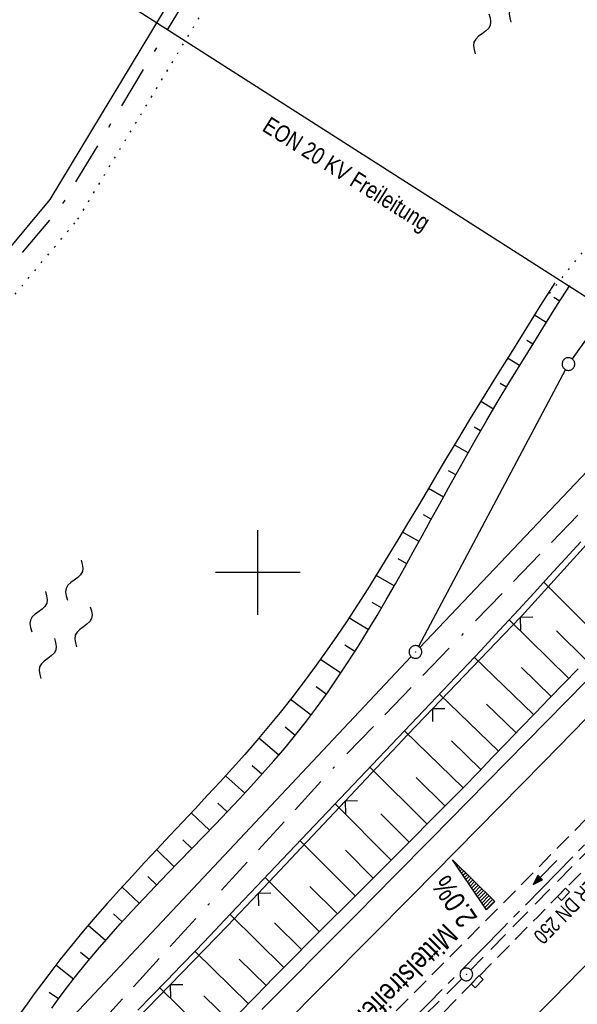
# Model space of a CAD drawing. Extents: x 510526 to 513920, y 467229 to 478797.
# Tile 208 of 256: x 511272 to 511338, y 473049 to 473165. Entities that reach past the tile are written whole.
import ezdxf
from ezdxf.enums import TextEntityAlignment as Align

# ---------------------------------------------------------------- set-up
doc = ezdxf.new("R2010")
doc.units = 0
doc.header["$LTSCALE"] = 10
doc.header["$MEASUREMENT"] = 0
for name, pattern in [('ACAD_ISO16W100', [73, 15, -6.5, 15, -6.5, 15, -7, 1, -7]), ('ACHSE', [5.5, 4, -0.5, 0.5, -0.5]), ('LT00', [0]), ('LT03', [0.5, 0.3, -0.2]), ('LT08', [0.42, 0.2, -0.1, 0.02, -0.1]), ('LT11', [0.3, 0.2, -0.1]), ('PUNKTX2_STR', [0.6, 0.1, -0.5]), ('STRICHLINIE2', [0.375, 0.25, -0.125])]:
    doc.linetypes.add(name, pattern=pattern)
doc.layers.get('0').update_dxf_attribs({"linetype": 'LT00'})
for name, color, linetype in [('--WASSER_GRENZE', 180, 'PUNKTX2_STR'), ('--WASSER_NUTZUNG', 180, 'Continuous'), ('-AX-020', 250, 'ACHSE'), ('-Halt-Pfeil', 4, 'LT00'), ('-Haltung', 182, 'STRICHLINIE2'), ('-Haltungsbeschriftung', 182, 'LT00'), ('-QUE-20W', 11, 'LT00'), ('BAB-KABEL', 220, 'ACAD_ISO16W100'), ('DFK_AB_L', 21, 'LT00'), ('DFK_AB_P', 7, 'LT00'), ('DFK_GZPKT', 250, 'LT00'), ('DFK_KATASTER', 250, 'LT00'), ('GEMEINDEGRENZE', 3, 'LT08'), ('MITTELSTREIFEN-Ü_LINIE', 250, 'LT11'), ('MITTELSTREIFEN-Ü_TEXT', 250, 'LT03'), ('STROM_FREILTG', 80, 'STROMFREILEITUNG'), ('STROM_TEXT', 80, 'Continuous'), ('V93_AFBR_BAB', 250, 'LT00'), ('V93_BOESCH', 250, 'LT00'), ('V93_BOSCHUNG', 250, 'LT00'), ('V93_KA_PRUF', 182, 'LT00'), ('V93_LD_MARK', 250, 'LT00'), ('V93_RASTER', 250, 'LT00'), ('V93_SINKK', 182, 'LT00'), ('V93_ZAUN', 40, 'LT00')]:
    doc.layers.add(name, color=color, linetype=linetype)
doc.styles.add('Arial', font='ARIAL.TTF')
doc.styles.add('Beschrift', font='ARIAL.TTF')
doc.styles.add('Haltungsbeschriftung', font='ARIAL.TTF', dxfattribs={"width": 0.75})
doc.styles.add('Strom', font='txt.shx')
doc.styles.add('Versorgungsltg', font='ARIAL.TTF', dxfattribs={"width": 0.8, "height": 2})
doc.linetypes.add('STROMFREILEITUNG', pattern='A,12.7,-5.5,["xx",Strom,S=2.5,R=0,X=-2.6,Y=-0.85],-4.35', length=22.55)

# ---------------------------------------------------------------- blocks, each defined once
blk = doc.blocks.new('SYMB7010')
at = {"color": 0, "linetype": 'ByBlock'}
for points in [[(-0.031408, 0.499213), (-0.093728, 0.49134), (-0.15457, 0.475719), (-0.212975, 0.452595), (-0.268021, 0.422333), (-0.31884, 0.385411), (-0.36463, 0.342411), (-0.40467, 0.29401), (-0.438329, 0.240973), (-0.465074, 0.184136), (-0.484486, 0.124395), (-0.496256, 0.062692), (-0.5002, 0)], [(-0.5002, 0), (-0.496256, -0.062692), (-0.484486, -0.124395), (-0.465075, -0.184136), (-0.438329, -0.240973), (-0.404671, -0.29401), (-0.36463, -0.342411), (-0.31884, -0.385411), (-0.268021, -0.422333), (-0.212975, -0.452595), (-0.154571, -0.475719), (-0.093728, -0.49134), (-0.031408, -0.499213), (0.031408, -0.499213)], [(0.5002, 0), (0.496256, 0.062692), (0.484485, 0.124395), (0.465074, 0.184136), (0.438329, 0.240973), (0.40467, 0.29401), (0.36463, 0.342411), (0.31884, 0.385411), (0.268021, 0.422333), (0.212975, 0.452595), (0.15457, 0.475719), (0.093728, 0.49134), (0.031408, 0.499213), (-0.031408, 0.499213)], [(0.031408, -0.499213), (0.093728, -0.491341), (0.15457, -0.475719), (0.212975, -0.452595), (0.268021, -0.422333), (0.31884, -0.385411), (0.36463, -0.342411), (0.404671, -0.294011), (0.438329, -0.240974), (0.465075, -0.184136), (0.484486, -0.124395), (0.496256, -0.062692), (0.500201, 0)]]:
    blk.add_lwpolyline(points, dxfattribs=at)
blk = doc.blocks.new('SYMB0003')
at = {"color": 0, "linetype": 'ByBlock'}
for p, q in [((-0.015712, 0), (0.010166, 0.012015)), ((0, -0.021257), (-0.015712, 0)), ((0.010166, 0.012015), (0, -0.021257))]:
    blk.add_line(p, q, dxfattribs=at)
for points in [[(-0.031395, 0.499013), (-0.093691, 0.491144), (-0.154509, 0.475528), (-0.21289, 0.452414), (-0.267913, 0.422164), (-0.318712, 0.385257), (-0.364484, 0.342274), (-0.404509, 0.293893), (-0.438154, 0.240877), (-0.464888, 0.184062), (-0.484292, 0.124345), (-0.496058, 0.062667), (-0.5, 0)], [(-0.5, 0), (-0.496058, -0.062667), (-0.484292, -0.124345), (-0.464888, -0.184062), (-0.438154, -0.240877), (-0.404509, -0.293893), (-0.364485, -0.342274), (-0.318712, -0.385257), (-0.267914, -0.422164), (-0.21289, -0.452414), (-0.154509, -0.475529), (-0.093691, -0.491144), (-0.031395, -0.499014), (0.031395, -0.499014)], [(0.5, 0), (0.496057, 0.062667), (0.484292, 0.124345), (0.464888, 0.184062), (0.438153, 0.240877), (0.404509, 0.293893), (0.364484, 0.342274), (0.318712, 0.385257), (0.267913, 0.422164), (0.21289, 0.452414), (0.154509, 0.475528), (0.093691, 0.491144), (0.031395, 0.499013), (-0.031395, 0.499013)], [(0.031395, -0.499014), (0.093691, -0.491144), (0.154509, -0.475529), (0.21289, -0.452414), (0.267914, -0.422164), (0.318712, -0.385257), (0.364485, -0.342274), (0.404509, -0.293893), (0.438154, -0.240877), (0.464889, -0.184062), (0.484292, -0.124345), (0.496058, -0.062667), (0.5, 0)]]:
    blk.add_lwpolyline(points, dxfattribs=at)
blk = doc.blocks.new('SYMB7250')
at = {"color": 0, "linetype": 'ByBlock'}
for points in [[(-0.25, 0.28), (-0.208333, 0.308889), (-0.166667, 0.331111), (-0.125, 0.34), (-0.083333, 0.331111), (-0.041667, 0.308889), (0, 0.28)], [(0, 0.28), (0.041667, 0.251111), (0.083333, 0.228889), (0.125, 0.22), (0.166667, 0.228889), (0.208333, 0.251111), (0.25, 0.28)], [(-0.74, 0), (-0.698333, 0.028889), (-0.656667, 0.051111), (-0.615, 0.06), (-0.573333, 0.051111), (-0.531667, 0.028889), (-0.49, 0)], [(-0.49, 0), (-0.448333, -0.028889), (-0.406667, -0.051111), (-0.365, -0.06), (-0.323333, -0.051111), (-0.281667, -0.028889), (-0.24, 0)], [(0.24, 0), (0.281667, 0.028889), (0.323333, 0.051111), (0.365, 0.06), (0.406667, 0.051111), (0.448333, 0.028889), (0.49, 0)], [(0.49, 0), (0.531667, -0.028889), (0.573333, -0.051111), (0.615, -0.06), (0.656667, -0.051111), (0.698333, -0.028889), (0.74, 0)], [(-0.25, -0.28), (-0.208333, -0.251111), (-0.166667, -0.228889), (-0.125, -0.22), (-0.083333, -0.228889), (-0.041667, -0.251111), (0, -0.28)], [(0, -0.28), (0.041667, -0.308889), (0.083333, -0.331111), (0.125, -0.34), (0.166667, -0.331111), (0.208333, -0.308889), (0.25, -0.28)]]:
    blk.add_lwpolyline(points, dxfattribs=at)
blk = doc.blocks.new('SYMB0024')
at = {"color": 0, "linetype": 'ByBlock'}
for p, q in [((-0.5, 0.5), (0, 0)), ((0, 0), (0.5, 0.5))]:
    blk.add_line(p, q, dxfattribs=at)
blk = doc.blocks.new('SYMB0652')
at = {"color": 0, "linetype": 'ByBlock'}
blk.add_lwpolyline([(-0.15, -0.075), (0.15, -0.075), (0.15, 0.075), (-0.15, 0.075), (-0.15, -0.075)], dxfattribs=at)
blk = doc.blocks.new('SYMB0070')
at = {"color": 0, "linetype": 'ByBlock'}
for p, q in [((-0.5, 0), (0.2, 0)), ((0.5, 0), (0.2, 0.1)), ((0.2, 0.1), (0.2, 0)), ((0.468, 0), (0.21, 0.086)), ((0.21, 0.086), (0.21, -0.086)), ((0.21, -0.086), (0.468, 0)), ((0.22, -0.072), (0.437, 0)), ((0.23, -0.058), (0.405, 0)), ((0.24, -0.045), (0.374, 0)), ((0.342, 0), (0.25, 0.031)), ((0.25, 0.031), (0.25, -0.031)), ((0.25, -0.031), (0.342, 0)), ((0.26, -0.017), (0.31, 0)), ((0.27, -0.003), (0.279, 0))]:
    blk.add_line(p, q, dxfattribs=at)
for points in [[(0.2, 0), (0.2, -0.1), (0.5, 0)], [(0.437, 0), (0.22, 0.072), (0.22, -0.072)], [(0.405, 0), (0.23, 0.058), (0.23, -0.058)], [(0.374, 0), (0.24, 0.045), (0.24, -0.045)], [(0.31, 0), (0.26, 0.017), (0.26, -0.017)], [(0.279, 0), (0.27, 0.003), (0.27, -0.003)]]:
    blk.add_lwpolyline(points, dxfattribs=at)

msp = doc.modelspace()

# ---------------------------------------------------------------- linework, layer by layer
at = {"layer": '--WASSER_GRENZE', "ltscale": 0.2}
msp.add_line((511333.72, 473132.06), (511353.8, 473157.03), dxfattribs=at)
msp.add_lwpolyline([(511161.48, 473007.71), (511194.49, 473038.55), (511211.95, 473058.66), (511222.16, 473074.03), (511248.98, 473106.23), (511278.71, 473141.8), (511297.4, 473172.83), (511306.65, 473184.68), (511314.87, 473197.34), (511322.35, 473206.75), (511335.03, 473216.59), (511344.85, 473219.61), (511365.98, 473240.14), (511381.33, 473271.69), (511385.48, 473291.83), (511387.01, 473307.83), (511384.33, 473343.09), (511382.24, 473364.35)], dxfattribs=at)
at = {"layer": '-AX-020', "ltscale": 0.2, "flags": 128}
msp.add_lwpolyline([(513881.72, 478796.97), (513877.87, 478787.35), (513870.37, 478768.8), (513862.79, 478750.28), (513855.14, 478731.79), (513847.41, 478713.32), (513839.61, 478694.89), (513831.74, 478676.49), (513823.79, 478658.13), (513815.77, 478639.79), (513807.68, 478621.49), (513799.51, 478603.22), (513791.27, 478584.98), (513782.96, 478566.77), (513774.58, 478548.6), (513766.12, 478530.46), (513757.59, 478512.36), (513748.99, 478494.29), (513740.31, 478476.25), (513731.57, 478458.25), (513722.75, 478440.29), (513713.86, 478422.36), (513704.9, 478404.46), (513695.86, 478386.6), (513686.76, 478368.78), (513677.58, 478351), (513668.34, 478333.25), (513659.02, 478315.54), (513649.63, 478297.86), (513640.17, 478280.23), (513630.64, 478262.63), (513621.04, 478245.07), (513611.37, 478227.54), (513601.63, 478210.06), (513591.82, 478192.62), (513586.74, 478183.65), (513576.83, 478166.26), (513566.85, 478148.92), (513556.8, 478131.61), (513546.69, 478114.34), (513536.51, 478097.1), (513526.28, 478079.91), (513515.99, 478062.74), (513505.64, 478045.61), (513495.23, 478028.52), (513484.78, 478011.45), (513474.27, 477994.42), (513463.71, 477977.42), (513453.11, 477960.45), (513442.46, 477943.5), (513431.76, 477926.59), (513421.03, 477909.7), (513410.25, 477892.84), (513399.43, 477876), (513388.58, 477859.18), (513377.69, 477842.39), (513366.77, 477825.62), (513355.82, 477808.87), (513344.83, 477792.14), (513333.82, 477775.43), (513322.78, 477758.74), (513311.72, 477742.06), (513300.63, 477725.4), (513289.52, 477708.75), (513278.39, 477692.12), (513267.24, 477675.5), (513256.08, 477658.89), (513244.9, 477642.29), (513233.71, 477625.7), (513222.5, 477609.12), (513211.29, 477592.54), (513200.07, 477575.97), (513188.84, 477559.41), (513177.6, 477542.84), (513166.37, 477526.28), (513154.8, 477509.24), (513142.5, 477491.11), (513130.2, 477472.99), (513117.9, 477454.86), (513105.61, 477436.73), (513093.33, 477418.59), (513081.06, 477400.44), (513068.81, 477382.28), (513056.57, 477364.12), (513044.34, 477345.94), (513032.14, 477327.75), (513019.96, 477309.55), (513007.8, 477291.33), (512995.67, 477273.09), (512983.57, 477254.83), (512971.49, 477236.55), (512959.45, 477218.25), (512947.45, 477199.93), (512935.48, 477181.58), (512923.55, 477163.21), (512911.66, 477144.81), (512899.82, 477126.38), (512888.03, 477107.93), (512876.28, 477089.44), (512864.58, 477070.92), (512852.94, 477052.36), (512841.35, 477033.77), (512829.82, 477015.15), (512818.35, 476996.49), (512806.94, 476977.79), (512795.6, 476959.05), (512789.64, 476949.14), (512778.41, 476930.34), (512767.24, 476911.5), (512756.13, 476892.61), (512745.1, 476873.69), (512734.14, 476854.72), (512723.25, 476835.72), (512712.42, 476816.68), (512701.67, 476797.59), (512690.98, 476778.47), (512680.37, 476759.31), (512669.82, 476740.11), (512659.35, 476720.87), (512648.95, 476701.6), (512638.61, 476682.28), (512628.35, 476662.93), (512618.16, 476643.54), (512608.04, 476624.11), (512597.99, 476604.65), (512588.01, 476585.15), (512578.1, 476565.61), (512568.26, 476546.04), (512558.5, 476526.43), (512548.8, 476506.79), (512539.18, 476487.11), (512529.63, 476467.4), (512520.15, 476447.65), (512510.75, 476427.87), (512501.42, 476408.05), (512492.16, 476388.2), (512482.97, 476368.31), (512473.85, 476348.4), (512464.81, 476328.44), (512455.84, 476308.46), (512446.94, 476288.44), (512438.12, 476268.39), (512429.37, 476248.31), (512420.69, 476228.2), (512412.09, 476208.05), (512403.56, 476187.88), (512395.11, 476167.67), (512386.72, 476147.43), (512378.42, 476127.17), (512370.18, 476106.87), (512362.02, 476086.54), (512353.94, 476066.18), (512345.92, 476045.79), (512337.99, 476025.38), (512330.13, 476004.93), (512322.34, 475984.46), (512314.63, 475963.96), (512306.99, 475943.43), (512299.43, 475922.87), (512291.94, 475902.28), (512284.53, 475881.67), (512277.19, 475861.03), (512269.93, 475840.36), (512262.74, 475819.67), (512255.63, 475798.95), (512248.6, 475778.21), (512241.64, 475757.44), (512234.76, 475736.64), (512227.95, 475715.82), (512221.22, 475694.97), (512214.57, 475674.11), (512207.99, 475653.21), (512201.49, 475632.29), (512200.13, 475627.89), (512194.28, 475608.79), (512188.5, 475589.67), (512182.78, 475570.54), (512177.14, 475551.38), (512171.56, 475532.2), (512166.05, 475513.01), (512160.62, 475493.79), (512155.26, 475474.55), (512149.97, 475455.29), (512148.09, 475448.36), (512142.91, 475429.07), (512137.8, 475409.77), (512132.78, 475390.44), (512127.83, 475371.09), (512122.96, 475351.72), (512118.16, 475332.33), (512113.45, 475312.92), (512108.81, 475293.5), (512104.25, 475274.06), (512099.76, 475254.59), (512095.36, 475235.11), (512091.03, 475215.62), (512086.78, 475196.1), (512082.61, 475176.57), (512078.52, 475157.02), (512074.51, 475137.46), (512070.57, 475117.88), (512066.72, 475098.28), (512063.24, 475080.25), (512059.53, 475060.62), (512055.9, 475040.98), (512052.34, 475021.33), (512048.86, 475001.67), (512045.44, 474981.99), (512042.08, 474962.3), (512038.79, 474942.6), (512035.56, 474922.89), (512032.39, 474903.18), (512029.27, 474883.45), (512026.2, 474863.71), (512023.18, 474843.97), (512020.21, 474824.22), (512017.28, 474804.47), (512014.39, 474784.7), (512011.54, 474764.94), (512008.73, 474745.16), (512005.95, 474725.39), (512003.2, 474705.61), (512000.47, 474685.82), (511997.78, 474666.03), (511995.1, 474646.24), (511992.44, 474626.45), (511989.8, 474606.65), (511987.17, 474586.85), (511984.55, 474567.05), (511981.94, 474547.25), (511979.34, 474527.45), (511976.74, 474507.69), (511975.13, 474495.38), (511973.48, 474482.82), (511971.82, 474470.25), (511970.17, 474457.69), (511968.51, 474445.13), (511966.84, 474432.57), (511965.15, 474420.02), (511963.46, 474407.46), (511961.75, 474394.91), (511960.03, 474382.35), (511958.28, 474369.81), (511956.52, 474357.26), (511954.73, 474344.72), (511952.92, 474332.18), (511951.08, 474319.64), (511949.21, 474307.11), (511947.31, 474294.58), (511945.38, 474282.06), (511943.41, 474269.55), (511941.4, 474257.04), (511939.35, 474244.53), (511937.27, 474232.04), (511935.14, 474219.55), (511932.96, 474207.07), (511930.74, 474194.59), (511928.46, 474182.13), (511926.14, 474169.68), (511923.76, 474157.23), (511921.32, 474144.8), (511918.83, 474132.38), (511916.28, 474119.97), (511913.66, 474107.57), (511910.98, 474095.19), (511908.24, 474082.82), (511905.43, 474070.46), (511902.54, 474058.13), (511899.59, 474045.81), (511896.56, 474033.5), (511893.47, 474021.26), (511890.29, 474009), (511887.03, 473996.75), (511883.7, 473984.53), (511880.29, 473972.33), (511876.8, 473960.15), (511873.23, 473947.99), (511869.59, 473935.86), (511865.87, 473923.74), (511862.08, 473911.66), (511858.21, 473899.59), (511854.26, 473887.55), (511850.24, 473875.54), (511846.14, 473863.55), (511841.96, 473851.59), (511837.71, 473839.65), (511833.39, 473827.75), (511828.99, 473815.86), (511824.51, 473804.01), (511819.96, 473792.19), (511815.33, 473780.39), (511810.64, 473768.63), (511805.86, 473756.89), (511801.02, 473745.18), (511796.09, 473733.51), (511791.1, 473721.87), (511786.03, 473710.25), (511780.89, 473698.68), (511775.67, 473687.13), (511770.39, 473675.61), (511765.03, 473664.13), (511759.6, 473652.69), (511754.09, 473641.28), (511748.51, 473629.9), (511742.87, 473618.56), (511737.15, 473607.25), (511731.36, 473595.99), (511725.49, 473584.75), (511719.56, 473573.56), (511713.56, 473562.4), (511707.48, 473551.28), (511701.34, 473540.2), (511695.13, 473529.16), (511688.84, 473518.16), (511682.49, 473507.2), (511676.07, 473496.28), (511669.58, 473485.39), (511663.02, 473474.55), (511656.39, 473463.76), (511649.7, 473453), (511642.94, 473442.29), (511636.1, 473431.62), (511629.21, 473420.99), (511622.24, 473410.41), (511615.21, 473399.87), (511608.11, 473389.37), (511600.95, 473378.92), (511593.72, 473368.52), (511586.42, 473358.16), (511579.06, 473347.85), (511571.64, 473337.58), (511564.15, 473327.36), (511556.59, 473317.19), (511548.97, 473307.07), (511541.29, 473297), (511533.54, 473286.97), (511525.74, 473276.99), (511517.86, 473267.07), (511509.93, 473257.19), (511501.93, 473247.36), (511493.87, 473237.58), (511485.75, 473227.86), (511477.57, 473218.19), (511475.55, 473215.81), (511467.29, 473206.2), (511458.98, 473196.64), (511450.61, 473187.13), (511442.18, 473177.67), (511433.71, 473168.25), (511425.19, 473158.87), (511416.62, 473149.54), (511408.01, 473140.24), (511399.37, 473130.98), (511390.68, 473121.76), (511381.96, 473112.57), (511373.2, 473103.41), (511364.42, 473094.28), (511355.61, 473085.17), (511346.77, 473076.1), (511337.91, 473067.04), (511329.03, 473058), (511320.13, 473048.99), (511311.22, 473039.98), (511302.29, 473031), (511293.34, 473022.02), (511284.39, 473013.05), (511275.44, 473004.09), (511266.47, 472995.14), (511255.91, 472984.59), (511236.79, 472965.5), (511230.18, 472958.9), (511223.57, 472952.29), (511216.96, 472945.68), (511210.37, 472939.06), (511203.78, 472932.43), (511197.22, 472925.79), (511190.66, 472919.13), (511184.13, 472912.44), (511177.62, 472905.74), (511171.14, 472899.01), (511164.68, 472892.25), (511158.26, 472885.46), (511151.88, 472878.64), (511145.53, 472871.79), (511139.22, 472864.89), (511132.96, 472857.96), (511126.75, 472850.98), (511120.58, 472843.95), (511114.48, 472836.88), (511109.32, 472830.82), (511103.32, 472823.65), (511097.39, 472816.44), (511091.51, 472809.17), (511085.7, 472801.85), (511079.95, 472794.49), (511074.26, 472787.07), (511068.64, 472779.61), (511063.08, 472772.1), (511057.59, 472764.54), (511052.16, 472756.93), (511046.8, 472749.28), (511041.5, 472741.58), (511036.27, 472733.84), (511031.1, 472726.05), (511026.01, 472718.22), (511020.98, 472710.35), (511016.01, 472702.43), (511011.12, 472694.47), (511006.29, 472686.47), (511001.53, 472678.43), (510996.84, 472670.35), (510992.22, 472662.22), (510987.67, 472654.06), (510983.19, 472645.86), (510978.78, 472637.62), (510974.44, 472629.35), (510970.17, 472621.04), (510965.98, 472612.69), (510961.85, 472604.3), (510957.8, 472595.88), (510953.82, 472587.43), (510949.91, 472578.94), (510946.07, 472570.42), (510942.31, 472561.87), (510938.62, 472553.28), (510935.01, 472544.67), (510931.46, 472536.02), (510928, 472527.34), (510924.6, 472518.64), (510921.29, 472509.9), (510918.04, 472501.14), (510914.87, 472492.35), (510911.78, 472483.53), (510908.76, 472474.69), (510905.82, 472465.82), (510902.96, 472456.92), (510900.17, 472448), (510897.45, 472439.06), (510894.82, 472430.1), (510892.26, 472421.11), (510889.78, 472412.1), (510887.37, 472403.07), (510885.04, 472394.02), (510882.79, 472384.95), (510880.62, 472375.87), (510878.53, 472366.76), (510876.51, 472357.64), (510874.57, 472348.49), (510872.71, 472339.34), (510870.93, 472330.16), (510869.23, 472320.98), (510867.6, 472311.77), (510866.06, 472302.56), (510864.59, 472293.33), (510863.2, 472284.09), (510861.89, 472274.84), (510860.67, 472265.57), (510859.52, 472256.3), (510858.45, 472247.02), (510857.45, 472237.73), (510856.54, 472228.43), (510855.71, 472219.12), (510854.96, 472209.81), (510854.29, 472200.49), (510853.7, 472191.16), (510853.18, 472181.83), (510852.75, 472172.5), (510852.4, 472163.16), (510852.13, 472153.82), (510851.93, 472144.48), (510851.82, 472135.13), (510851.79, 472125.79), (510851.84, 472116.44), (510851.96, 472107.1), (510852.01, 472104.71), (510852.24, 472095.37), (510852.54, 472086.03), (510852.93, 472076.69), (510853.39, 472067.36), (510853.92, 472058.03), (510854.53, 472048.71), (510855.21, 472039.39), (510855.96, 472030.07), (510856.78, 472020.77), (510857.67, 472011.46), (510858.63, 472002.17), (510859.65, 471992.88), (510860.73, 471983.6), (510861.88, 471974.33), (510863.09, 471965.06), (510864.36, 471955.8), (510865.69, 471946.55), (510867.08, 471937.31), (510868.53, 471928.08), (510870.02, 471918.86), (510871.58, 471909.64), (510873.18, 471900.44), (510874.84, 471891.24), (510876.54, 471882.05), (510878.3, 471872.88), (510880.1, 471863.71), (510881.95, 471854.55), (510883.84, 471845.4), (510885.78, 471836.26), (510887.76, 471827.12), (510889.78, 471818), (510891.83, 471808.88), (510893.93, 471799.78), (510896.06, 471790.68), (510898.23, 471781.59), (510900.44, 471772.51), (510902.67, 471763.44), (510904.94, 471754.37), (510907.24, 471745.32), (510909.57, 471736.27), (510911.93, 471727.22), (510914.31, 471718.19), (510916.72, 471709.16), (510919.15, 471700.14), (510921.61, 471691.12), (510924.09, 471682.11), (510926.59, 471673.11), (510929.1, 471664.11), (510931.64, 471655.12), (510934.19, 471646.13), (510936.76, 471637.14), (510939.34, 471628.16), (510941.94, 471619.19), (510944.55, 471610.22), (510947.17, 471601.25), (510949.8, 471592.28), (510952.43, 471583.31), (510955.08, 471574.35), (510957.73, 471565.39), (510960.38, 471556.43), (510963.04, 471547.47), (510967.7, 471531.77), (510970.25, 471523.2), (510975.26, 471506.32), (510980.27, 471489.44), (510985.27, 471472.57), (510990.27, 471455.68), (510995.25, 471438.8), (511000.21, 471421.91), (511005.16, 471405.01), (511010.09, 471388.11), (511014.99, 471371.2), (511019.86, 471354.28), (511024.7, 471337.36), (511029.51, 471320.42), (511034.28, 471303.47), (511039.01, 471286.52), (511043.7, 471269.55), (511048.34, 471252.56), (511052.93, 471235.57), (511057.46, 471218.56), (511061.95, 471201.53), (511066.37, 471184.49), (511070.73, 471167.43), (511075.02, 471150.36), (511079.24, 471133.27), (511083.39, 471116.16), (511086.57, 471102.84), (511090.59, 471085.7), (511094.53, 471068.54), (511098.39, 471051.37), (511102.17, 471034.17), (511105.87, 471016.96), (511109.5, 470999.73), (511113.05, 470982.49), (511116.52, 470965.23), (511119.91, 470947.95), (511123.22, 470930.66), (511126.45, 470913.36), (511129.61, 470896.04), (511132.69, 470878.7), (511135.68, 470861.35), (511138.6, 470843.99), (511141.44, 470826.62), (511144.2, 470809.23), (511146.88, 470791.83), (511149.49, 470774.42), (511152.01, 470757), (511154.45, 470739.56), (511156.82, 470722.12), (511159.1, 470704.66), (511161.31, 470687.19), (511163.44, 470669.72), (511165.49, 470652.23), (511165.64, 470650.9), (511167.87, 470631.02), (511170.03, 470611.14), (511172.1, 470591.25), (511174.1, 470571.35), (511176.01, 470551.44), (511177.85, 470531.52), (511179.53, 470512.55), (511180.88, 470496.34), (511182.16, 470480.14), (511183.36, 470463.92), (511184.48, 470447.7), (511185.52, 470431.48), (511186.48, 470415.25), (511187.36, 470399.01), (511188.16, 470382.77), (511188.88, 470366.53), (511189.52, 470350.29), (511190.08, 470334.04), (511190.56, 470317.79), (511190.96, 470301.53), (511191.28, 470285.28), (511191.52, 470269.02), (511191.68, 470252.76), (511191.76, 470236.51), (511191.77, 470220.25), (511191.69, 470203.99), (511191.53, 470187.73), (511191.29, 470171.47), (511191.24, 470169.01), (511190.91, 470152.75), (511190.5, 470136.5), (511190.02, 470120.25), (511189.47, 470104), (511188.85, 470087.75), (511188.17, 470071.51), (511187.43, 470055.27), (511186.63, 470039.03), (511185.78, 470022.79), (511184.88, 470006.56), (511183.93, 469990.33), (511182.94, 469974.1), (511181.91, 469957.87), (511180.85, 469941.65), (511179.74, 469925.43), (511178.61, 469909.21), (511177.46, 469892.99), (511176.28, 469876.78), (511175.08, 469860.56), (511173.86, 469844.35), (511172.63, 469828.14), (511171.39, 469811.93), (511170.14, 469795.72), (511168.85, 469778.99), (511030.96, 467993.35), (511029.42, 467973.41), (511027.88, 467953.47), (511026.35, 467933.52), (511024.83, 467913.58), (511023.32, 467893.64), (511021.83, 467873.7), (511020.35, 467853.75), (511018.9, 467833.8), (511017.47, 467813.85), (511016.06, 467793.9), (511014.69, 467773.95), (511013.35, 467754), (511012.05, 467734.04), (511010.78, 467714.08), (511009.56, 467694.12), (511008.38, 467674.15), (511007.25, 467654.18), (511006.18, 467634.21), (511005.15, 467614.24), (511004.19, 467594.26), (511003.28, 467574.28), (511002.44, 467554.3), (511001.67, 467534.31), (511000.96, 467514.33), (511000.33, 467494.34), (510999.77, 467474.34), (510999.56, 467465.71), (510999.11, 467445.71), (510998.75, 467425.72), (510998.46, 467405.72), (510998.26, 467385.72), (510998.14, 467365.72), (510998.09, 467345.72), (510998.13, 467325.72), (510998.24, 467305.72), (510998.44, 467285.72), (510998.71, 467265.72), (510999.07, 467245.73), (510999.43, 467229.16)], dxfattribs=at)
at = {"layer": '-Haltung'}
for p, q in [((511345.04, 473073.25), (511325.17, 473052.99)), ((511324.11, 473051.93), (511296.36, 473024.62))]:
    msp.add_line(p, q, dxfattribs=at)
at = {"layer": '-QUE-20W'}
for p, q in [((511323.06, 473065.97), (511323.05, 473065.96)), ((511323.22, 473065.71), (511323.27, 473065.76)), ((511323.48, 473065.55), (511323.39, 473065.46)), ((511323.57, 473065.2), (511323.7, 473065.34)), ((511323.91, 473065.13), (511323.74, 473064.95)), ((511323.91, 473064.7), (511324.12, 473064.92)), ((511324.34, 473064.71), (511324.08, 473064.44)), ((511324.25, 473064.19), (511324.55, 473064.49)), ((511324.77, 473064.28), (511324.42, 473063.94)), ((511324.59, 473063.68), (511324.98, 473064.07)), ((511325.19, 473063.86), (511324.77, 473063.43)), ((511324.94, 473063.18), (511325.41, 473063.65)), ((511325.62, 473063.44), (511325.11, 473062.92)), ((511325.28, 473062.67), (511325.83, 473063.23)), ((511326.05, 473063.02), (511325.45, 473062.42)), ((511325.62, 473062.16), (511326.26, 473062.81)), ((511326.48, 473062.6), (511325.8, 473061.91)), ((511325.97, 473061.66), (511326.69, 473062.39)), ((511326.9, 473062.18), (511326.14, 473061.4)), ((511326.31, 473061.15), (511327.12, 473061.97)), ((511327.33, 473061.76), (511326.48, 473060.9)), ((511326.65, 473060.64), (511327.54, 473061.55)), ((511327.76, 473061.34), (511326.83, 473060.39)), ((511327, 473060.14), (511327.97, 473061.13))]:
    msp.add_line(p, q, dxfattribs=at)
msp.add_lwpolyline([(511327.03, 473060.09), (511323.03, 473066), (511328.01, 473061.08), (511327.03, 473060.09)], dxfattribs=at)
at = {"layer": 'BAB-KABEL', "ltscale": 0.03, "flags": 128}
msp.add_lwpolyline([(513339.84, 477816.32), (513312.27, 477774.65), (513284.67, 477733), (513252.5, 477694.41), (513223.88, 477653.5), (513195.8, 477612.12), (513167.63, 477570.87), (513139.88, 477529.3), (513111.79, 477487.92), (513083.81, 477446.45), (513055.84, 477404.98), (513022.49, 477355.03), (513000.51, 477321.52), (512973.12, 477279.62), (512945.42, 477237.87), (512917.58, 477196.22), (512879.16, 477137.5), (512858.34, 477103.22), (512837.39, 477068.95), (512811.45, 477026.06), (512784.2, 476983.9), (512756.65, 476941.56), (512731.12, 476898.63), (512706.39, 476854.96), (512681.95, 476811.1), (512658.87, 476770.39), (512633.74, 476723.05), (512609.82, 476678.97), (512586.03, 476634.72), (512574.46, 476609.04), (512565.77, 476584.24), (512545.21, 476542.92), (512523.45, 476497.74), (512501.77, 476452.47), (512480.25, 476407.17), (512458.85, 476361.79), (512438.56, 476315.94), (512418.18, 476270.12), (512378.72, 476177.83), (512359.89, 476131.36), (512341.35, 476084.78), (512322.58, 476038.31), (512304.82, 475991.34), (512287.68, 475944.24), (512270.28, 475897.17), (512254.12, 475849.7), (512237.77, 475802.28), (512221.53, 475754.82), (512205.86, 475707.19), (512190.78, 475659.38), (512175.78, 475611.52), (512161.52, 475563.42), (512145.69, 475515.8), (512137.73, 475496.07), (512130.63, 475467.92), (512119.03, 475418.91), (512105.58, 475370.55), (512100.73, 475351.1), (512084.18, 475320.51), (512082.62, 475318.67), (512071.99, 475296.24), (512062.06, 475264.37), (512059.32, 475232.9), (512061.87, 475193.18), (512054.82, 475143.1), (512045.69, 475099.99), (512036.29, 475050.9), (512027.27, 475001.72), (512018.22, 474952.55), (512008.9, 474903.42), (512000.14, 474854.23), (511992.36, 474804.85), (511985.27, 474755.37), (511977.39, 474700.85), (511969.41, 474646.42), (511966.53, 474615.2), (511972.8, 474604.79), (511970.05, 474596.16), (511959.57, 474586.37), (511941.91, 474517.48), (511936.85, 474477.77), (511926.66, 474399.73), (511919.97, 474355.38), (511910.09, 474296.61), (511899.45, 474238.13), (511883.78, 474152.68), (511870.29, 474094), (511857.13, 474053.88), (511852.78, 474012.45), (511853.17, 473966.86), (511852.49, 473957.15), (511851.31, 473949.66), (511841.69, 473942.06), (511825.82, 473895.23), (511826.65, 473894.12), (511810.9, 473851.95), (511793.57, 473805.03), (511775.28, 473758.36), (511755.12, 473712.47), (511734.05, 473667.01), (511712.23, 473621.97), (511689.5, 473577.27), (511665.16, 473533.5), (511639.85, 473490.24), (511612.91, 473448.14), (511601.59, 473431.81), (511558.05, 473366.07), (511514.89, 473306.01), (511484.06, 473267.45), (511450.63, 473224.7), (511393.07, 473164.53), (511363.02, 473132.87), (511308.52, 473076.45), (511275.57, 473040.36), (511243.01, 473009.33), (511235.22, 472986.05), (511231.03, 472981.06), (511075.99, 472813.11), (511070.24, 472807.3), (511057.8, 472797.51), (511038.03, 472769.96), (511010.69, 472730.53), (510983.88, 472687.19), (510959.58, 472643.76), (510934.3, 472604.33), (510904.8, 472574.33), (510913.91, 472558.29), (510911.7, 472550.67), (510911.23, 472549.24), (510895.97, 472514.71), (510882.66, 472477.92), (510872.4, 472460.75), (510857.5, 472432.35), (510836.1, 472381.12), (510836.28, 472368.89), (510832.94, 472355.97), (510830.18, 472332.03), (510848.22, 472325.54), (510838.51, 472271.42), (510831.97, 472215.43), (510830.7, 472169.39), (510828.83, 472118.66), (510829.08, 472067.62), (510833.95, 472011.74), (510842.44, 471951.44), (510849.98, 471906.34), (510856.18, 471866.27), (510867.23, 471812.82), (510879.85, 471762.88), (510891.51, 471713.81), (510903.79, 471665.07), (510916.06, 471616.28), (510929.64, 471568.08), (510950.96, 471501.37), (510971.61, 471429.82), (510974.35, 471422.76), (510989.55, 471366.87), (511004.5, 471314.2), (511016.36, 471270.84), (511026.28, 471232.42), (511039.24, 471184.15), (511056.6, 471116.88), (511065.91, 471078.27), (511077.6, 471030.01), (511089.22, 470981.62), (511098.91, 470932.89), (511107.16, 470884.03), (511116.15, 470835.04), (511125.08, 470786.06), (511133.15, 470736.97), (511137.3, 470706.32), (511129.89, 470689.71), (511129.54, 470684.61), (511132.44, 470671.58), (511143.11, 470670.95), (511145.78, 470638.26), (511151.08, 470588.89), (511155.98, 470539.42), (511159.51, 470489.78), (511162.63, 470440.14), (511165.94, 470390.62), (511167.84, 470340.94), (511167.81, 470291.24), (511167.77, 470272.42), (511169.19, 470243.96), (511168.97, 470223.34), (511163.73, 470203.87), (511151.46, 470170.12), (511152.4, 470145.76), (511161.63, 470107.32), (511162.26, 470078.65), (511157.08, 470021.39), (511153.97, 469975.78), (511150.23, 469924.11), (511146.61, 469878.37), (511141.04, 469826.73), (511133.85, 469745.04), (511131.82, 469700.02), (511128.93, 469655.17), (511125.19, 469595.29), (511130.66, 469554.69), (511130.4, 469544.67), (511121.69, 469477.4)], dxfattribs=at)
at = {"layer": 'DFK_AB_L'}
for p, q in [((511319.15, 473091.14), (511364.22, 473138.69)), ((511318.12, 473090.05), (511219.99, 472985.71))]:
    msp.add_line(p, q, dxfattribs=at)
at = {"layer": 'DFK_KATASTER'}
for p, q in [((511275.44, 473144.13), (511294.1, 473175.1)), ((511357.27, 473153.49), (511337.17, 473125.27)), ((511245.91, 473108.79), (511275.44, 473144.13)), ((511336.38, 473124), (511318.98, 473091.26))]:
    msp.add_line(p, q, dxfattribs=at)
at = {"layer": 'GEMEINDEGRENZE', "ltscale": 2.5, "flags": 128}
msp.add_lwpolyline([(512449.04, 475402.04), (512420.18, 475407.56), (512394.81, 475414.05), (512349.27, 475430.89), (512332.55, 475438.84), (512267.81, 475490.73), (512251.31, 475522.19), (512242.37, 475555.3), (512229.97, 475584.98), (512227.01, 475610.4), (512238.86, 475661.14), (512275.55, 475791.69), (512297.96, 475860.4), (512299.32, 475864.34), (512322.1, 475898.59), (512340.39, 475931.96), (512366.59, 476019.31), (512318.09, 476028.59), (512312.28, 476031.12), (512305.69, 476033.81), (512287.82, 475996.96), (512243.16, 475928.69), (512232.75, 475919.29), (512200.58, 475820.9), (512193.73, 475799.02), (512174.8, 475704.06), (512153.08, 475591.51), (512137.53, 475520.72), (512131.52, 475505.41), (512079.51, 475365.74), (512045.16, 475285.06), (511996.85, 475193.51), (511968.58, 475139.95), (511923.93, 475031.14), (511909.15, 474966.23), (511901.23, 474898.74), (511940.21, 474729.59), (511948.11, 474671.17), (511959.93, 474649.28), (511949.37, 474579.35), (511923.59, 474424.01), (511922.29, 474397.28), (511902.07, 474265.53), (511883.42, 474171.19), (511840.83, 474046.67), (511811.06, 474002.19), (511789.86, 473974.02), (511738.64, 473910.57), (511734.93, 473905.97), (511711.9, 473880.46), (511676.78, 473841.54), (511661.06, 473825.37), (511656.15, 473820.18), (511647.79, 473811.31), (511604.86, 473771.83), (511589.09, 473758.2), (511554.15, 473690.45), (511530.62, 473670.04), (511510.61, 473640.16), (511417.15, 473647.45), (511399.93, 473617.63), (511399.3, 473598.99), (511391.57, 473572.16), (511385.53, 473532.59), (511382.42, 473506.57), (511379.56, 473490.69), (511376.76, 473467.53), (511377.2, 473446.76), (511375.16, 473429.8), (511374.8, 473404.87), (511375.41, 473387.27), (511377.46, 473378.27), (511379.75, 473364.15), (511381.83, 473342.87), (511384.51, 473307.86), (511383.01, 473292.21), (511378.94, 473272.5), (511363.92, 473241.63), (511343.54, 473221.82), (511333.86, 473218.85), (511320.58, 473208.55), (511312.84, 473198.8), (511304.61, 473186.13), (511295.34, 473174.25), (511276.67, 473143.26), (511247.06, 473107.83), (511220.15, 473075.52), (511209.96, 473060.18), (511192.69, 473040.29), (511159.71, 473009.47), (511137.79, 472985.62), (511138.23, 472997.66), (511133.95, 473001.3), (511127.75, 472996.4), (511117.54, 472978.81), (511095.45, 472960.68), (511068.72, 472945.37), (511062.62, 472935.67), (511054.27, 472932.27), (511004.99, 472918.68), (510993.39, 472905.55), (510985.6, 472889.86), (510969.16, 472866.89), (510956.82, 472847.22), (510952.63, 472840.3), (510942.14, 472834.76), (510925.19, 472825.03), (510922.97, 472827.25), (510875.46, 472874.79), (510825.13, 472925.2), (510821.3, 472929.06), (510869.78, 472985.54), (510927.92, 473053.12), (510935.97, 473062.47), (510982.9, 473117.01), (510983.35, 473117.61), (510990.27, 473126.7), (510995.26, 473137.2), (510997.98, 473148.98), (510999.63, 473159.45), (511014.29, 473252.43)], dxfattribs=at)
at = {"layer": 'MITTELSTREIFEN-Ü_LINIE', "flags": 128}
for points in [[(511359.82, 473092.38), (511346.75, 473078.92), (511332.5, 473064.43), (511315.07, 473046.86), (511298.29, 473030.03), (511281.56, 473013.3), (511255.32, 472987)], [(511260.45, 472986.6), (511261.62, 472987.78), (511262.79, 472988.96), (511263.96, 472990.14), (511265.21, 472991.37), (511266.45, 472992.6), (511267.7, 472993.83), (511271.07, 472997.16), (511274.44, 473000.49), (511277.8, 473003.82), (511281.15, 473007.16), (511284.5, 473010.5), (511287.9, 473013.89), (511291.3, 473017.28), (511294.69, 473020.68), (511298.09, 473024.07), (511301.49, 473027.46), (511304.28, 473030.25), (511307.08, 473033.04), (511309.87, 473035.83), (511312.66, 473038.62), (511315.45, 473041.42), (511318.23, 473044.22), (511320.71, 473046.72), (511323.19, 473049.23), (511325.66, 473051.75), (511328.14, 473054.26), (511330.61, 473056.77), (511333.09, 473059.29), (511335.56, 473061.8), (511337.62, 473063.88), (511339.69, 473065.96), (511341.74, 473068.04), (511343.8, 473070.13), (511345.85, 473072.22), (511347.89, 473074.32), (511349.93, 473076.43), (511351.34, 473077.91), (511352.75, 473079.4), (511354.16, 473080.88), (511355.58, 473082.37), (511356.99, 473083.84), (511358.42, 473085.31), (511359.86, 473086.77), (511361.31, 473088.22), (511362.78, 473089.65)]]:
    msp.add_lwpolyline(points, dxfattribs=at)
at = {"layer": 'STROM_FREILTG', "ltscale": 0.1}
msp.add_lwpolyline([(511257.5, 473183.61), (511277.43, 473171.85), (511405.82, 473089.82), (511479.27, 473047.55), (511503.45, 473032.63)], dxfattribs=at)
at = {"layer": 'V93_AFBR_BAB'}
msp.add_lwpolyline([(511300.48, 473048.32), (511303.95, 473051.8), (511307.41, 473055.28), (511311.77, 473059.68), (511316.13, 473064.08), (511320.48, 473068.49), (511324.82, 473072.9), (511331.82, 473080.02), (511338.81, 473087.15)], dxfattribs=at)
at = {"layer": 'V93_BOESCH'}
for points in [[(511335.11, 473134.28), (511333.43, 473131.61), (511331.76, 473128.94), (511330.09, 473126.27), (511328.42, 473123.59), (511326.76, 473120.9), (511325.12, 473118.21), (511323.48, 473115.5), (511322.32, 473113.56), (511321.17, 473111.62), (511320.01, 473109.68), (511318.86, 473107.73), (511317.7, 473105.79), (511316.54, 473103.85), (511315.37, 473101.92), (511314.19, 473100), (511312.99, 473098.08), (511311.78, 473096.18), (511310.54, 473094.3), (511309.29, 473092.43), (511308.01, 473090.58), (511306.71, 473088.75), (511305.37, 473086.94), (511304.01, 473085.16), (511302.65, 473083.46), (511301.27, 473081.79), (511299.87, 473080.13), (511298.44, 473078.49), (511296.99, 473076.87), (511295.52, 473075.26), (511294.05, 473073.66), (511292.56, 473072.06), (511291.07, 473070.47), (511289.58, 473068.88), (511288.08, 473067.29), (511286.6, 473065.7), (511285.12, 473064.09), (511283.65, 473062.48), (511282.19, 473060.86), (511280.76, 473059.22), (511279.34, 473057.57), (511277.95, 473055.89), (511276.59, 473054.2), (511275.26, 473052.47), (511274.4, 473051.32), (511273.55, 473050.15), (511272.7, 473048.98), (511271.86, 473047.81)], [(511275.62, 473048.49), (511276.4, 473049.56), (511277.19, 473050.62), (511278.44, 473052.23), (511279.71, 473053.82), (511281.02, 473055.38), (511282.36, 473056.91), (511283.72, 473058.43), (511285.09, 473059.94), (511286.49, 473061.43), (511287.89, 473062.91), (511289.31, 473064.38), (511290.73, 473065.85), (511292.15, 473067.31), (511293.58, 473068.78), (511294.99, 473070.25), (511296.4, 473071.72), (511297.8, 473073.21), (511299.18, 473074.7), (511300.55, 473076.21), (511301.89, 473077.73), (511303.21, 473079.27), (511304.49, 473080.84), (511305.75, 473082.43), (511307.04, 473084.14), (511308.29, 473085.88), (511309.51, 473087.65), (511310.69, 473089.44), (511311.85, 473091.25), (511312.98, 473093.08), (511314.09, 473094.92), (511315.18, 473096.78), (511316.26, 473098.66), (511317.32, 473100.54), (511318.37, 473102.43), (511319.42, 473104.32), (511320.46, 473106.22), (511321.5, 473108.12), (511322.55, 473110.02), (511323.59, 473111.91), (511324.65, 473113.8), (511325.72, 473115.68), (511327.07, 473118), (511328.43, 473120.31), (511329.81, 473122.6), (511331.21, 473124.88), (511332.62, 473127.16), (511334.03, 473129.42), (511335.45, 473131.69), (511336.88, 473133.95)], [(511285.78, 473048.22), (511287.51, 473049.97), (511289.23, 473051.73), (511290.94, 473053.51), (511292.65, 473055.29), (511294.35, 473057.07), (511296.04, 473058.86), (511301.37, 473064.47), (511306.7, 473070.08), (511312.03, 473075.68), (511317.35, 473081.29), (511319.61, 473083.66), (511321.86, 473086.03), (511324.11, 473088.41), (511326.35, 473090.79), (511328.58, 473093.18), (511330.81, 473095.58), (511332.66, 473097.59), (511334.5, 473099.6), (511336.35, 473101.62), (511338.18, 473103.64)], [(511297.57, 473047.68), (511299.75, 473049.9), (511301.93, 473052.12), (511304.12, 473054.33), (511306.31, 473056.54), (511308.31, 473058.55), (511310.32, 473060.55), (511312.33, 473062.56), (511314.34, 473064.56), (511316.35, 473066.56), (511318.35, 473068.56), (511320.35, 473070.58), (511322.35, 473072.59), (511324.34, 473074.62), (511326.03, 473076.36), (511327.72, 473078.11), (511329.41, 473079.87), (511331.1, 473081.62), (511332.79, 473083.38), (511334.48, 473085.13), (511336.17, 473086.88), (511337.88, 473088.62)]]:
    msp.add_lwpolyline(points, dxfattribs=at)
at = {"layer": 'V93_BOSCHUNG'}
for p, q in [((511335.71, 473132.1), (511335, 473132.54)), ((511334.11, 473129.56), (511332.7, 473130.44)), ((511332.53, 473127.02), (511331.82, 473127.46)), ((511330.95, 473124.47), (511329.52, 473125.35)), ((511329.4, 473121.91), (511328.66, 473122.35)), ((511327.86, 473119.34), (511326.36, 473120.24)), ((511326.34, 473116.76), (511325.57, 473117.21)), ((511324.86, 473114.17), (511323.23, 473115.09)), ((511323.4, 473111.56), (511322.54, 473112.03)), ((511321.95, 473108.93), (511320.16, 473109.93)), ((511320.5, 473106.3), (511319.57, 473106.82)), ((511319.06, 473103.67), (511317.09, 473104.77)), ((511317.6, 473101.04), (511316.57, 473101.62)), ((511316.13, 473098.42), (511313.97, 473099.65)), ((511340.94, 473091.71), (511333.81, 473098.84)), ((511314.62, 473095.81), (511313.5, 473096.47)), ((511313.07, 473093.22), (511310.76, 473094.62)), ((511336.76, 473087.48), (511329.71, 473094.39)), ((511338.85, 473089.6), (511335.31, 473093.11)), ((511311.47, 473090.65), (511310.29, 473091.4)), ((511309.81, 473088.1), (511307.41, 473089.72)), ((511332.61, 473083.2), (511325.59, 473089.98)), ((511334.69, 473085.34), (511331.17, 473088.76)), ((511308.09, 473085.6), (511306.88, 473086.46)), ((511306.29, 473083.14), (511303.87, 473084.98)), ((511328.45, 473078.87), (511321.47, 473085.62)), ((511330.53, 473081.03), (511327.03, 473084.41)), ((511304.41, 473080.74), (511303.21, 473081.71)), ((511324.26, 473074.54), (511317.35, 473081.28)), ((511302.47, 473078.41), (511300.11, 473080.42)), ((511326.36, 473076.7), (511322.89, 473080.08)), ((511300.47, 473076.13), (511299.32, 473077.15)), ((511320.02, 473070.24), (511313.24, 473076.96)), ((511298.44, 473073.89), (511296.17, 473075.97)), ((511322.14, 473072.38), (511318.72, 473075.76)), ((511296.37, 473071.69), (511295.26, 473072.73)), ((511315.77, 473065.98), (511309.13, 473072.63)), ((511294.28, 473069.51), (511292.12, 473071.59)), ((511317.9, 473068.11), (511314.54, 473071.45)), ((511292.19, 473067.35), (511291.13, 473068.38)), ((511311.51, 473061.75), (511304.99, 473068.28)), ((511290.1, 473065.2), (511288.02, 473067.22)), ((511313.64, 473063.86), (511310.35, 473067.16)), ((511288.02, 473063.04), (511287, 473064.03)), ((511307.28, 473057.51), (511300.85, 473063.92)), ((511285.97, 473060.88), (511283.93, 473062.8)), ((511309.4, 473059.64), (511306.16, 473062.87)), ((511283.95, 473058.69), (511282.93, 473059.62)), ((511303.07, 473053.27), (511296.7, 473059.55)), ((511281.97, 473056.47), (511279.93, 473058.26)), ((511305.17, 473055.4), (511301.97, 473058.57)), ((511280.05, 473054.22), (511279.02, 473055.07)), ((511298.87, 473049), (511292.56, 473055.19)), ((511278.19, 473051.92), (511276.09, 473053.55)), ((511300.98, 473051.14), (511297.8, 473054.25)), ((511276.4, 473049.56), (511275.33, 473050.34)), ((511294.66, 473044.72), (511288.4, 473050.88)), ((511296.77, 473046.86), (511293.62, 473049.94))]:
    msp.add_line(p, q, dxfattribs=at)
at = {"layer": 'V93_LD_MARK'}
for points in [[(511302.77, 473046.2), (511307.95, 473051.41), (511313.13, 473056.62), (511318.3, 473061.85), (511323.46, 473067.08), (511328.62, 473072.31), (511333.77, 473077.56), (511338.91, 473082.81), (511344.03, 473088.08), (511349.15, 473093.35), (511354.26, 473098.64), (511363.69, 473108.45), (511373.08, 473118.31), (511382.42, 473128.2), (511391.73, 473138.14), (511400.99, 473148.11), (511410.21, 473158.12)], [(511409.04, 473126.8), (511403.28, 473120.65), (511397.49, 473114.5), (511391.69, 473108.38), (511385.88, 473102.26), (511379.56, 473095.64), (511373.22, 473089.02), (511366.86, 473082.43), (511360.49, 473075.84), (511354.11, 473069.27), (511347.72, 473062.71), (511341.32, 473056.16), (511334.9, 473049.62), (511328.48, 473043.09)]]:
    msp.add_lwpolyline(points, dxfattribs=at)
at = {"layer": 'V93_RASTER'}
for p, q in [((511300, 473095), (511300, 473105)), ((511305, 473100), (511295, 473100))]:
    msp.add_line(p, q, dxfattribs=at)
at = {"layer": 'V93_ZAUN'}
for p, q in [((511331.03, 473094.67), (511320.63, 473083.86)), ((511310.31, 473072.96), (511300.03, 473062.04))]:
    msp.add_line(p, q, dxfattribs=at)
for points in [[(511341.1, 473105.78), (511331.27, 473094.92), (511331.03, 473094.67)], [(511320.63, 473083.86), (511317.73, 473080.85), (511310.31, 473072.96)], [(511300.03, 473062.04), (511296.44, 473058.23), (511289.63, 473051.23)], [(511289.63, 473051.23), (511282.8, 473044.22), (511279.16, 473040.49)]]:
    msp.add_lwpolyline(points, dxfattribs=at)

# ---------------------------------------------------------------- block references
at = {"layer": '--WASSER_NUTZUNG', "xscale": 9.999999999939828, "yscale": 10.00000000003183, "zscale": 10, "rotation": 251.2882999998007}
for p in [(511328.08, 473168.37), (511276.71, 473094.47)]:
    msp.add_blockref('SYMB7250', p, dxfattribs=at)
at = {"layer": '-Halt-Pfeil', "xscale": 3.999999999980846, "yscale": 4, "zscale": 4, "rotation": 225.5604821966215}
msp.add_blockref('SYMB0070', (511333.94, 473064.51), dxfattribs=at)
at = {"layer": 'DFK_AB_P', "xscale": 1.499999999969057, "yscale": 1.5, "zscale": 1.5, "rotation": 251.2881100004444}
msp.add_blockref('SYMB0003', (511318.63, 473090.6), dxfattribs=at)
at = {"layer": 'DFK_GZPKT', "xscale": 1.499999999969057, "yscale": 1.5, "zscale": 1.5, "rotation": 251.2881100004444}
msp.add_blockref('SYMB7010', (511336.73, 473124.66), dxfattribs=at)
at = {"layer": 'V93_KA_PRUF', "xscale": 1.499999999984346, "yscale": 1.5, "zscale": 1.5, "rotation": 232.4313115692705}
msp.add_blockref('SYMB0003', (511324.65, 473052.46), dxfattribs=at)
at = {"layer": 'V93_SINKK', "yscale": 4.5, "zscale": 4.5}
for p, xscale, rotation in [((511336.13, 473061.93), 4.500000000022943, 225.3625597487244), ((511325.93, 473051.61), 4.499999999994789, 225.4370594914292)]:
    msp.add_blockref('SYMB0652', p, dxfattribs=dict(at, xscale=xscale, rotation=rotation))
at = {"layer": 'V93_ZAUN', "yscale": 2.100000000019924, "zscale": 2.1}
for p, xscale, rotation in [((511331.03, 473094.67), 2.100000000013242, 226.1061821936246), ((511320.63, 473083.86), 2.100000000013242, 226.1061821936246), ((511310.31, 473072.96), 2.099999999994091, 226.739162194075), ((511300.03, 473062.04), 2.099999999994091, 226.739162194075), ((511289.63, 473051.23), 2.100000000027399, 225.7647921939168)]:
    msp.add_blockref('SYMB0024', p, dxfattribs=dict(at, xscale=xscale, rotation=rotation))

# ---------------------------------------------------------------- texts
at = {"layer": '-Haltungsbeschriftung', "style": 'Haltungsbeschriftung', "width": 0.75}
msp.add_text('KMZR DN 250', height=1.8, rotation=225.5605, dxfattribs=at).set_placement((511341.04, 473065.91))
at = {"layer": '-QUE-20W', "style": 'Beschrift', "width": 0.8}
msp.add_text('2.0%%%', height=2.5, rotation=124.1204, dxfattribs=at).set_placement((511326.05, 473059.14))
at = {"layer": 'MITTELSTREIFEN-Ü_TEXT', "style": 'Arial', "width": 0.8}
msp.add_text('Mittelstreifenüberfahrt 135 m', height=2.5, rotation=225.3056, dxfattribs=at).set_placement((511322.08, 473058.64))
at = {"layer": 'STROM_TEXT', "style": 'Versorgungsltg', "width": 0.8}
msp.add_text('EON 20 KV Freileitung', height=2, rotation=327.9506, dxfattribs=at).set_placement((511309.96, 473146.32), align=Align.CENTER)

doc.saveas('drawing.dxf')
